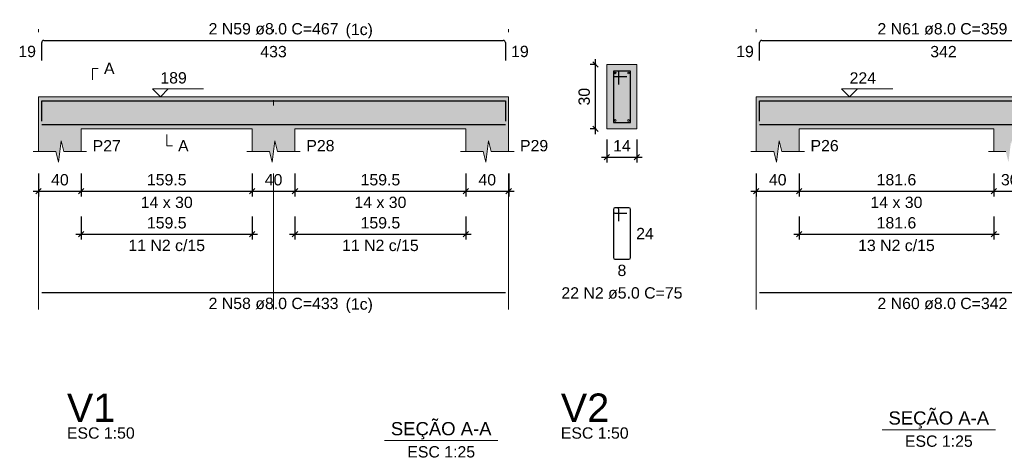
# Model space of a CAD drawing. Header units: millimetres. Extents: x 1434 to 2277, y -793 to -278.
# Tile 87 of 111: x 1846 to 1865, y -412 to -404. Entities that reach past the tile are written whole.
import ezdxf

# ---------------------------------------------------------------- set-up
doc = ezdxf.new("R2010")
doc.units = ezdxf.units.MM
doc.linetypes.add('DASHDOT', pattern=[25.4, 12.7, -6.35, 0, -6.35])
for name, color, linetype, lineweight in [('Descrição da armadura', 7, 'Continuous', 5), ('DT-Barras na forma', 1, 'Continuous', 30), ('DT-Barras no corte', 5, 'Continuous', 5), ('DT-Barras rebatidas', 1, 'Continuous', 30), ('DT-Cotas', 9, 'Continuous', 5), ('DT-Forma', 5, 'Continuous', 5), ('DT-Hachura forma vigas', 252, 'Continuous', 5), ('DT-Hachura seção vigas', 252, 'Continuous', 5), ('DT-Pontilhado', 9, 'DASHDOT', 5), ('DT-Textos', 7, 'Continuous', 5), ('DT-Título', 250, 'Continuous', 20), ('Textos armaduras', 7, 'Continuous', 5)]:
    doc.layers.add(name, color=color, linetype=linetype, lineweight=lineweight)
doc.styles.add('ARIAL', font='arial.ttf')
doc.styles.get("Standard").update_dxf_attribs({"font": 'arial.ttf'})
doc.dimstyles.new('UM_25.000000', dxfattribs={"dimtxt": 0.18, "dimasz": 0.1, "dimexe": 0.1, "dimexo": 0.2, "dimgap": 0, "dimtad": 1, "dimtih": 1, "dimtoh": 1, "dimdec": 1, "dimlfac": 25, "dimzin": 0, "dimdsep": 46, "dimtxsty": 'Standard', "dimcen": 0.09, "dimdle": 0.1, "dimadec": 1, "dimazin": 2, "dimtfac": 1, "dimtdec": 4, "dimtofl": 0, "dimtmove": 0, "dimatfit": 3, "dimfxl": 1, "dimtolj": 1, "dimarcsym": 0})
doc.dimstyles.new('UM_50.000000', dxfattribs={"dimtxt": 0.18, "dimasz": 0.1, "dimexe": 0.1, "dimexo": 0.2, "dimgap": 0, "dimtad": 1, "dimtih": 1, "dimtoh": 1, "dimdec": 1, "dimlfac": 50, "dimzin": 0, "dimdsep": 46, "dimtxsty": 'Standard', "dimcen": 0.09, "dimdle": 0.1, "dimadec": 1, "dimazin": 2, "dimtfac": 1, "dimtdec": 4, "dimtofl": 0, "dimtmove": 0, "dimatfit": 3, "dimfxl": 1, "dimtolj": 1, "dimarcsym": 0})

# ---------------------------------------------------------------- blocks, each defined once
blk = doc.blocks.new('_Oblique')
at = {"color": 0, "linetype": 'ByBlock', "lineweight": -2}
blk.add_line((-0.5, -0.5), (0.5, 0.5), dxfattribs=at)
blk = doc.blocks.new('*D520')
at = {"layer": 'DT-Cotas', "color": 0, "lineweight": -2, "transparency": 16777216}
for p, q in [((1846.517, -406.647), (1846.517, -407.077)), ((1847.317, -406.647), (1847.317, -407.077)), ((1846.417, -406.977), (1847.417, -406.977))]:
    blk.add_line(p, q, dxfattribs=at)
at = {"layer": 'DT-Cotas', "color": 0, "lineweight": -2, "transparency": 16777216, "xscale": 0.1, "yscale": 0.1, "zscale": 0.1, "rotation": 180}
blk.add_blockref('_Oblique', (1846.517, -406.977), dxfattribs=at)
at = {"layer": 'DT-Cotas', "color": 0, "lineweight": -2, "transparency": 16777216, "xscale": 0.1, "yscale": 0.1, "zscale": 0.1}
blk.add_blockref('_Oblique', (1847.317, -406.977), dxfattribs=at)
at = {"layer": 'DT-Cotas', "color": 7, "transparency": 16777216, "insert": (1846.917, -406.765), "char_height": 0.2118, "attachment_point": 5, "rotation": 0.0057, "style": 'ARIAL'}
blk.add_mtext('\\A1;40', dxfattribs=at)
blk = doc.blocks.new('*D521')
at = {"layer": 'DT-Cotas', "color": 0, "lineweight": -2, "transparency": 16777216}
for p, q in [((1847.317, -406.647), (1847.317, -407.077)), ((1850.507, -406.647), (1850.507, -407.077)), ((1847.217, -406.977), (1850.607, -406.977))]:
    blk.add_line(p, q, dxfattribs=at)
at = {"layer": 'DT-Cotas', "color": 0, "lineweight": -2, "transparency": 16777216, "xscale": 0.1, "yscale": 0.1, "zscale": 0.1, "rotation": 180}
blk.add_blockref('_Oblique', (1847.317, -406.977), dxfattribs=at)
at = {"layer": 'DT-Cotas', "color": 0, "lineweight": -2, "transparency": 16777216, "xscale": 0.1, "yscale": 0.1, "zscale": 0.1}
blk.add_blockref('_Oblique', (1850.507, -406.977), dxfattribs=at)
at = {"layer": 'DT-Cotas', "color": 7, "transparency": 16777216, "insert": (1848.912, -406.765), "char_height": 0.2118, "attachment_point": 5, "rotation": 0.0057, "style": 'ARIAL'}
blk.add_mtext('\\A1;159.5', dxfattribs=at)
blk = doc.blocks.new('*D522')
at = {"layer": 'DT-Cotas', "color": 0, "lineweight": -2, "transparency": 16777216}
for p, q in [((1850.507, -406.647), (1850.507, -407.077)), ((1851.307, -406.647), (1851.307, -407.077)), ((1850.407, -406.977), (1851.407, -406.977))]:
    blk.add_line(p, q, dxfattribs=at)
at = {"layer": 'DT-Cotas', "color": 0, "lineweight": -2, "transparency": 16777216, "xscale": 0.1, "yscale": 0.1, "zscale": 0.1, "rotation": 180}
blk.add_blockref('_Oblique', (1850.507, -406.977), dxfattribs=at)
at = {"layer": 'DT-Cotas', "color": 0, "lineweight": -2, "transparency": 16777216, "xscale": 0.1, "yscale": 0.1, "zscale": 0.1}
blk.add_blockref('_Oblique', (1851.307, -406.977), dxfattribs=at)
at = {"layer": 'DT-Cotas', "color": 7, "transparency": 16777216, "insert": (1850.907, -406.765), "char_height": 0.2118, "attachment_point": 5, "rotation": 0.0057, "style": 'ARIAL'}
blk.add_mtext('\\A1;40', dxfattribs=at)
blk = doc.blocks.new('*D523')
at = {"layer": 'DT-Cotas', "color": 0, "lineweight": -2, "transparency": 16777216}
for p, q in [((1851.307, -406.647), (1851.307, -407.077)), ((1854.497, -406.647), (1854.497, -407.077)), ((1851.207, -406.977), (1854.597, -406.977))]:
    blk.add_line(p, q, dxfattribs=at)
at = {"layer": 'DT-Cotas', "color": 0, "lineweight": -2, "transparency": 16777216, "xscale": 0.1, "yscale": 0.1, "zscale": 0.1, "rotation": 180}
blk.add_blockref('_Oblique', (1851.307, -406.977), dxfattribs=at)
at = {"layer": 'DT-Cotas', "color": 0, "lineweight": -2, "transparency": 16777216, "xscale": 0.1, "yscale": 0.1, "zscale": 0.1}
blk.add_blockref('_Oblique', (1854.497, -406.977), dxfattribs=at)
at = {"layer": 'DT-Cotas', "color": 7, "transparency": 16777216, "insert": (1852.902, -406.765), "char_height": 0.2118, "attachment_point": 5, "rotation": 0.0057, "style": 'ARIAL'}
blk.add_mtext('\\A1;159.5', dxfattribs=at)
blk = doc.blocks.new('*D524')
at = {"layer": 'DT-Cotas', "color": 0, "lineweight": -2, "transparency": 16777216}
for p, q in [((1854.497, -406.647), (1854.497, -407.077)), ((1855.297, -406.647), (1855.297, -407.077)), ((1854.397, -406.977), (1855.397, -406.977))]:
    blk.add_line(p, q, dxfattribs=at)
at = {"layer": 'DT-Cotas', "color": 0, "lineweight": -2, "transparency": 16777216, "xscale": 0.1, "yscale": 0.1, "zscale": 0.1, "rotation": 180}
blk.add_blockref('_Oblique', (1854.497, -406.977), dxfattribs=at)
at = {"layer": 'DT-Cotas', "color": 0, "lineweight": -2, "transparency": 16777216, "xscale": 0.1, "yscale": 0.1, "zscale": 0.1}
blk.add_blockref('_Oblique', (1855.297, -406.977), dxfattribs=at)
at = {"layer": 'DT-Cotas', "color": 7, "transparency": 16777216, "insert": (1854.897, -406.765), "char_height": 0.2118, "attachment_point": 5, "rotation": 0.0057, "style": 'ARIAL'}
blk.add_mtext('\\A1;40', dxfattribs=at)
blk = doc.blocks.new('*D525')
at = {"layer": 'DT-Cotas', "color": 0, "lineweight": -2, "transparency": 16777216}
for p, q in [((1847.317, -407.452), (1847.317, -407.882)), ((1850.507, -407.452), (1850.507, -407.882)), ((1847.217, -407.782), (1850.607, -407.782))]:
    blk.add_line(p, q, dxfattribs=at)
at = {"layer": 'DT-Cotas', "color": 0, "lineweight": -2, "transparency": 16777216, "xscale": 0.1, "yscale": 0.1, "zscale": 0.1, "rotation": 180}
blk.add_blockref('_Oblique', (1847.317, -407.782), dxfattribs=at)
at = {"layer": 'DT-Cotas', "color": 0, "lineweight": -2, "transparency": 16777216, "xscale": 0.1, "yscale": 0.1, "zscale": 0.1}
blk.add_blockref('_Oblique', (1850.507, -407.782), dxfattribs=at)
at = {"layer": 'DT-Cotas', "color": 7, "transparency": 16777216, "insert": (1848.912, -407.57), "char_height": 0.2118, "attachment_point": 5, "rotation": 0.0057, "style": 'ARIAL'}
blk.add_mtext('\\A1;159.5', dxfattribs=at)
blk = doc.blocks.new('*D526')
at = {"layer": 'DT-Cotas', "color": 0, "lineweight": -2, "transparency": 16777216}
for p, q in [((1851.307, -407.452), (1851.307, -407.882)), ((1854.497, -407.452), (1854.497, -407.882)), ((1851.207, -407.782), (1854.597, -407.782))]:
    blk.add_line(p, q, dxfattribs=at)
at = {"layer": 'DT-Cotas', "color": 0, "lineweight": -2, "transparency": 16777216, "xscale": 0.1, "yscale": 0.1, "zscale": 0.1, "rotation": 180}
blk.add_blockref('_Oblique', (1851.307, -407.782), dxfattribs=at)
at = {"layer": 'DT-Cotas', "color": 0, "lineweight": -2, "transparency": 16777216, "xscale": 0.1, "yscale": 0.1, "zscale": 0.1}
blk.add_blockref('_Oblique', (1854.497, -407.782), dxfattribs=at)
at = {"layer": 'DT-Cotas', "color": 7, "transparency": 16777216, "insert": (1852.902, -407.57), "char_height": 0.2118, "attachment_point": 5, "rotation": 0.0057, "style": 'ARIAL'}
blk.add_mtext('\\A1;159.5', dxfattribs=at)
blk = doc.blocks.new('*D527')
at = {"layer": 'DT-Cotas', "color": 0, "lineweight": -2, "transparency": 16777216}
for p, q in [((1856.932, -404.612), (1856.82, -404.612)), ((1856.92, -405.912), (1856.92, -404.512)), ((1856.932, -405.812), (1856.82, -405.812))]:
    blk.add_line(p, q, dxfattribs=at)
at = {"layer": 'DT-Cotas', "color": 0, "lineweight": -2, "transparency": 16777216, "xscale": 0.1, "yscale": 0.1, "zscale": 0.1}
for p, rotation in [((1856.92, -404.612), 90), ((1856.92, -405.812), 270)]:
    blk.add_blockref('_Oblique', p, dxfattribs=dict(at, rotation=rotation))
at = {"layer": 'DT-Cotas', "color": 7, "transparency": 16777216, "insert": (1856.708, -405.212), "char_height": 0.2118, "attachment_point": 5, "rotation": 90, "style": 'ARIAL'}
blk.add_mtext('\\A1;30', dxfattribs=at)
blk = doc.blocks.new('*D528')
at = {"layer": 'DT-Cotas', "color": 0, "lineweight": -2, "transparency": 16777216}
for p, q in [((1857.132, -406.012), (1857.132, -406.442)), ((1857.692, -406.012), (1857.692, -406.442)), ((1857.032, -406.342), (1857.792, -406.342))]:
    blk.add_line(p, q, dxfattribs=at)
at = {"layer": 'DT-Cotas', "color": 0, "lineweight": -2, "transparency": 16777216, "xscale": 0.1, "yscale": 0.1, "zscale": 0.1, "rotation": 180}
blk.add_blockref('_Oblique', (1857.132, -406.342), dxfattribs=at)
at = {"layer": 'DT-Cotas', "color": 0, "lineweight": -2, "transparency": 16777216, "xscale": 0.1, "yscale": 0.1, "zscale": 0.1}
blk.add_blockref('_Oblique', (1857.692, -406.342), dxfattribs=at)
at = {"layer": 'DT-Cotas', "color": 7, "transparency": 16777216, "insert": (1857.412, -406.13), "char_height": 0.2118, "attachment_point": 5, "rotation": 0.0057, "style": 'ARIAL'}
blk.add_mtext('\\A1;14', dxfattribs=at)
blk = doc.blocks.new('*D529')
at = {"layer": 'DT-Cotas', "color": 0, "lineweight": -2, "transparency": 16777216}
for p, q in [((1859.921, -406.647), (1859.921, -407.077)), ((1860.721, -406.647), (1860.721, -407.077)), ((1859.821, -406.977), (1860.821, -406.977))]:
    blk.add_line(p, q, dxfattribs=at)
at = {"layer": 'DT-Cotas', "color": 0, "lineweight": -2, "transparency": 16777216, "xscale": 0.1, "yscale": 0.1, "zscale": 0.1, "rotation": 180}
blk.add_blockref('_Oblique', (1859.921, -406.977), dxfattribs=at)
at = {"layer": 'DT-Cotas', "color": 0, "lineweight": -2, "transparency": 16777216, "xscale": 0.1, "yscale": 0.1, "zscale": 0.1}
blk.add_blockref('_Oblique', (1860.721, -406.977), dxfattribs=at)
at = {"layer": 'DT-Cotas', "color": 7, "transparency": 16777216, "insert": (1860.321, -406.765), "char_height": 0.2118, "attachment_point": 5, "rotation": 0.0057, "style": 'ARIAL'}
blk.add_mtext('\\A1;40', dxfattribs=at)
blk = doc.blocks.new('*D530')
at = {"layer": 'DT-Cotas', "color": 0, "lineweight": -2, "transparency": 16777216}
for p, q in [((1860.721, -406.647), (1860.721, -407.077)), ((1864.354, -406.647), (1864.354, -407.077)), ((1860.621, -406.977), (1864.454, -406.977))]:
    blk.add_line(p, q, dxfattribs=at)
at = {"layer": 'DT-Cotas', "color": 0, "lineweight": -2, "transparency": 16777216, "xscale": 0.1, "yscale": 0.1, "zscale": 0.1, "rotation": 180}
blk.add_blockref('_Oblique', (1860.721, -406.977), dxfattribs=at)
at = {"layer": 'DT-Cotas', "color": 0, "lineweight": -2, "transparency": 16777216, "xscale": 0.1, "yscale": 0.1, "zscale": 0.1}
blk.add_blockref('_Oblique', (1864.354, -406.977), dxfattribs=at)
at = {"layer": 'DT-Cotas', "color": 7, "transparency": 16777216, "insert": (1862.538, -406.765), "char_height": 0.2118, "attachment_point": 5, "rotation": 0.0057, "style": 'ARIAL'}
blk.add_mtext('\\A1;181.6', dxfattribs=at)
blk = doc.blocks.new('*D531')
at = {"layer": 'DT-Cotas', "color": 0, "lineweight": -2, "transparency": 16777216}
for p, q in [((1864.354, -406.647), (1864.354, -407.077)), ((1864.954, -406.647), (1864.954, -407.077)), ((1864.254, -406.977), (1865.054, -406.977))]:
    blk.add_line(p, q, dxfattribs=at)
at = {"layer": 'DT-Cotas', "color": 0, "lineweight": -2, "transparency": 16777216, "xscale": 0.1, "yscale": 0.1, "zscale": 0.1, "rotation": 180}
blk.add_blockref('_Oblique', (1864.354, -406.977), dxfattribs=at)
at = {"layer": 'DT-Cotas', "color": 0, "lineweight": -2, "transparency": 16777216, "xscale": 0.1, "yscale": 0.1, "zscale": 0.1}
blk.add_blockref('_Oblique', (1864.954, -406.977), dxfattribs=at)
at = {"layer": 'DT-Cotas', "color": 7, "transparency": 16777216, "insert": (1864.654, -406.765), "char_height": 0.2118, "attachment_point": 5, "rotation": 0.0057, "style": 'ARIAL'}
blk.add_mtext('\\A1;30', dxfattribs=at)
blk = doc.blocks.new('*D534')
at = {"layer": 'DT-Cotas', "color": 0, "lineweight": -2, "transparency": 16777216}
for p, q in [((1860.721, -407.452), (1860.721, -407.882)), ((1864.354, -407.452), (1864.354, -407.882)), ((1860.621, -407.782), (1864.454, -407.782))]:
    blk.add_line(p, q, dxfattribs=at)
at = {"layer": 'DT-Cotas', "color": 0, "lineweight": -2, "transparency": 16777216, "xscale": 0.1, "yscale": 0.1, "zscale": 0.1, "rotation": 180}
blk.add_blockref('_Oblique', (1860.721, -407.782), dxfattribs=at)
at = {"layer": 'DT-Cotas', "color": 0, "lineweight": -2, "transparency": 16777216, "xscale": 0.1, "yscale": 0.1, "zscale": 0.1}
blk.add_blockref('_Oblique', (1864.354, -407.782), dxfattribs=at)
at = {"layer": 'DT-Cotas', "color": 7, "transparency": 16777216, "insert": (1862.538, -407.57), "char_height": 0.2118, "attachment_point": 5, "rotation": 0.0057, "style": 'ARIAL'}
blk.add_mtext('\\A1;181.6', dxfattribs=at)

msp = doc.modelspace()

# ---------------------------------------------------------------- hatches: boundary and pattern name
at = {"layer": 'DT-Hachura forma vigas', "linetype": 'Continuous'}
for points in [[(1866.8714, -406.2357), (1866.8714, -405.8121), (1866.8714, -405.2121), (1866.8714, -404.7885), (1866.5464, -404.7885), (1866.4964, -404.5885), (1866.4464, -404.9885), (1866.3964, -404.7885), (1866.0714, -404.7885), (1866.0714, -405.2121), (1864.954, -405.2121), (1864.354, -405.2121), (1860.7214, -405.2121), (1859.9214, -405.2121), (1859.9214, -405.8121), (1859.9214, -406.2357), (1860.2464, -406.2357), (1860.2964, -406.4357), (1860.3464, -406.0357), (1860.3964, -406.2357), (1860.7214, -406.2357), (1860.7214, -405.8121), (1864.354, -405.8121), (1864.354, -406.2357), (1864.579, -406.2357), (1864.629, -406.4357), (1864.679, -406.0357), (1864.729, -406.2357), (1864.954, -406.2357), (1864.954, -405.8121), (1866.0714, -405.8121), (1866.0714, -406.2357), (1866.3964, -406.2357), (1866.4464, -406.4357), (1866.4964, -406.0357), (1866.5464, -406.2357), (1866.8714, -406.2357)], [(1855.2967, -406.2357), (1855.2967, -405.8121), (1855.2967, -405.2121), (1854.4967, -405.2121), (1851.3067, -405.2121), (1850.5067, -405.2121), (1847.3167, -405.2121), (1846.5167, -405.2121), (1846.5167, -405.8121), (1846.5167, -406.2357), (1846.8417, -406.2357), (1846.8917, -406.4357), (1846.9417, -406.0357), (1846.9917, -406.2357), (1847.3167, -406.2357), (1847.3167, -405.8121), (1850.5067, -405.8121), (1850.5067, -406.2357), (1850.8317, -406.2357), (1850.8817, -406.4357), (1850.9317, -406.0357), (1850.9817, -406.2357), (1851.3067, -406.2357), (1851.3067, -405.8121), (1854.4967, -405.8121), (1854.4967, -406.2357), (1854.8217, -406.2357), (1854.8717, -406.4357), (1854.9217, -406.0357), (1854.9717, -406.2357), (1855.2967, -406.2357)]]:
    msp.add_hatch(color=256, dxfattribs=at).paths.add_polyline_path(points)
at = {"layer": 'DT-Hachura seção vigas', "linetype": 'Continuous'}
msp.add_hatch(color=256, dxfattribs=at).paths.add_polyline_path([(1857.1319, -405.8121), (1857.1319, -405.8121), (1857.6919, -405.8121), (1857.6919, -404.6121), (1857.1319, -404.6121), (1857.1319, -405.8121)])

# ---------------------------------------------------------------- linework, layer by layer
at = {"layer": 'DT-Barras na forma'}
for p, q in [((1857.3519, -404.7321), (1857.2519, -404.7321)), ((1857.2519, -404.7321), (1857.2519, -405.6921)), ((1857.5719, -404.7321), (1857.2519, -404.7321)), ((1857.2519, -404.7321), (1857.2519, -404.8321)), ((1857.2519, -404.8321), (1857.5019, -404.8321)), ((1857.3519, -404.9821), (1857.3519, -404.7321)), ((1857.5719, -405.6921), (1857.5719, -404.7321)), ((1857.2519, -405.6921), (1857.5719, -405.6921))]:
    msp.add_line(p, q, dxfattribs=at)
for points in [[(1846.5767, -405.6678), (1846.5767, -405.2901), (1855.2367, -405.2901), (1855.2367, -405.6678)], [(1859.9814, -405.6678), (1859.9814, -405.2901), (1866.8114, -405.2901)], [(1846.5767, -405.7341), (1855.2367, -405.7341)], [(1859.9814, -405.7341), (1866.8114, -405.7341)]]:
    msp.add_lwpolyline(points, dxfattribs=at)
at = {"layer": 'DT-Barras no corte'}
for centre in [(1857.2879, -404.7681), (1857.5359, -404.7681), (1857.2879, -405.6561), (1857.5359, -405.6561)]:
    msp.add_circle(centre, 0.016, dxfattribs=at)
at = {"layer": 'DT-Barras rebatidas'}
for p, q in [((1846.5767, -404.5382), (1846.5767, -404.2005)), ((1846.6167, -404.1605), (1855.1967, -404.1605)), ((1855.2367, -404.2005), (1855.2367, -404.5382)), ((1859.9814, -404.5382), (1859.9814, -404.2005)), ((1860.0214, -404.1605), (1866.8114, -404.1605)), ((1857.2519, -407.3188), (1857.2519, -408.2188)), ((1857.2519, -407.3188), (1857.2519, -407.3588)), ((1857.3219, -407.2888), (1857.2819, -407.2888)), ((1857.5419, -407.2888), (1857.2819, -407.2888)), ((1857.2819, -407.3888), (1857.5019, -407.3888)), ((1857.3519, -407.5388), (1857.3519, -407.3188)), ((1857.5719, -408.2188), (1857.5719, -407.3188)), ((1857.2819, -408.2488), (1857.5419, -408.2488)), ((1846.5767, -408.8687), (1855.2367, -408.8687)), ((1859.9814, -408.8687), (1866.8114, -408.8687))]:
    msp.add_line(p, q, dxfattribs=at)
for centre, radius, start, end in [((1846.6167, -404.2005), 0.04, 90, 180), ((1855.1967, -404.2005), 0.04, 0, 90), ((1860.0214, -404.2005), 0.04, 90, 180), ((1857.2819, -407.3188), 0.03, 90, 180), ((1857.2819, -407.3188), 0.03, 90, 180), ((1857.2819, -407.3588), 0.03, 180, 270), ((1857.3219, -407.3188), 0.03, 0, 90), ((1857.5419, -407.3188), 0.03, 0, 90), ((1857.2819, -408.2188), 0.03, 180, 270), ((1857.5419, -408.2188), 0.03, 270, 0)]:
    msp.add_arc(centre, radius, start, end, dxfattribs=at)
at = {"layer": 'DT-Forma'}
for p, q in [((1857.6919, -404.6121), (1857.1319, -404.6121)), ((1857.1319, -404.6121), (1857.1319, -404.6121)), ((1857.1319, -404.6121), (1857.1319, -405.8121)), ((1857.6919, -405.8121), (1857.6919, -404.6121)), ((1857.6919, -404.6121), (1857.6919, -404.6121)), ((1846.5167, -405.2121), (1847.3167, -405.2121)), ((1847.3167, -405.2121), (1850.5067, -405.2121)), ((1850.5067, -405.2121), (1851.3067, -405.2121)), ((1851.3067, -405.2121), (1854.4967, -405.2121)), ((1854.4967, -405.2121), (1855.2967, -405.2121)), ((1859.9214, -405.2121), (1860.7214, -405.2121)), ((1860.7214, -405.2121), (1864.354, -405.2121)), ((1864.354, -405.2121), (1864.954, -405.2121)), ((1846.5167, -405.8121), (1846.5167, -406.2357)), ((1847.3167, -406.2357), (1847.3167, -405.8121)), ((1847.3167, -405.8121), (1850.5067, -405.8121)), ((1850.5067, -405.8121), (1850.5067, -406.2357)), ((1851.3067, -406.2357), (1851.3067, -405.8121)), ((1851.3067, -405.8121), (1854.4967, -405.8121)), ((1854.4967, -405.8121), (1854.4967, -406.2357)), ((1855.2967, -406.2357), (1855.2967, -405.8121)), ((1857.1319, -405.8121), (1857.6919, -405.8121)), ((1857.1319, -405.8121), (1857.1319, -405.8121)), ((1857.6919, -405.8121), (1857.6919, -405.8121)), ((1859.9214, -405.8121), (1859.9214, -406.2357)), ((1860.7214, -406.2357), (1860.7214, -405.8121)), ((1860.7214, -405.8121), (1864.354, -405.8121)), ((1864.354, -405.8121), (1864.354, -406.2357)), ((1846.8917, -406.4357), (1846.9417, -406.0357)), ((1846.9417, -406.0357), (1846.9917, -406.2357)), ((1850.8817, -406.4357), (1850.9317, -406.0357)), ((1850.9317, -406.0357), (1850.9817, -406.2357)), ((1854.8717, -406.4357), (1854.9217, -406.0357)), ((1854.9217, -406.0357), (1854.9717, -406.2357)), ((1860.2964, -406.4357), (1860.3464, -406.0357)), ((1860.3464, -406.0357), (1860.3964, -406.2357)), ((1846.4167, -406.2357), (1846.8417, -406.2357)), ((1846.8417, -406.2357), (1846.8917, -406.4357)), ((1846.9917, -406.2357), (1847.4167, -406.2357)), ((1850.4067, -406.2357), (1850.8317, -406.2357)), ((1850.8317, -406.2357), (1850.8817, -406.4357)), ((1850.9817, -406.2357), (1851.4067, -406.2357)), ((1854.3967, -406.2357), (1854.8217, -406.2357)), ((1854.8217, -406.2357), (1854.8717, -406.4357)), ((1854.9717, -406.2357), (1855.3967, -406.2357)), ((1859.8214, -406.2357), (1860.2464, -406.2357)), ((1860.2464, -406.2357), (1860.2964, -406.4357)), ((1860.3964, -406.2357), (1860.8214, -406.2357)), ((1864.254, -406.2357), (1864.579, -406.2357))]:
    msp.add_line(p, q, dxfattribs=at)
at = {"layer": 'DT-Forma', "linetype": 'Continuous'}
for p, q in [((1846.5167, -405.8121), (1846.5167, -405.2121)), ((1855.2967, -405.2121), (1855.2967, -405.8121)), ((1859.9214, -405.8121), (1859.9214, -405.2121))]:
    msp.add_line(p, q, dxfattribs=at)
at = {"layer": 'DT-Pontilhado', "ltscale": 0.2}
for p, q in [((1846.5167, -409.1864), (1846.5167, -403.9487)), ((1850.9067, -409.1864), (1850.9067, -403.9487)), ((1855.2967, -409.1864), (1855.2967, -403.9487)), ((1859.9214, -409.1864), (1859.9214, -403.9487)), ((1859.9214, -409.1864), (1859.9214, -403.9487))]:
    msp.add_line(p, q, dxfattribs=at)
at = {"layer": 'DT-Textos'}
for p, q in [((1862.2701, -411.4393), (1864.3881, -411.4393)), ((1852.9778, -411.6393), (1855.0958, -411.6393))]:
    msp.add_line(p, q, dxfattribs=at)
for points in [[(1847.5285, -404.8944), (1847.5285, -404.6826), (1847.6344, -404.6826)], [(1848.9409, -405.0638), (1848.7927, -405.2121), (1848.6444, -405.0638), (1849.5975, -405.0638)], [(1861.8112, -405.0638), (1861.6629, -405.2121), (1861.5147, -405.0638), (1862.4678, -405.0638)], [(1848.9117, -405.918), (1848.9117, -406.1298), (1849.0176, -406.1298)]]:
    msp.add_lwpolyline(points, dxfattribs=at)

# ---------------------------------------------------------------- texts
at = {"layer": 'Descrição da armadura', "linetype": 'Continuous', "char_height": 0.2118, "attachment_point": 8, "line_spacing_factor": 0.798, "style": 'ARIAL'}
for s, insert, width in [('2 N59 ø8.0 C=467', (1850.9067, -404.0546), 4.8647), ('2 N61 ø8.0 C=359', (1863.3964, -404.0546), 4.8647), ('11 N2 c/15', (1848.9117, -408.0995), 2.869342), ('11 N2 c/15', (1852.9017, -408.0995), 2.869342), ('13 N2 c/15', (1862.5377, -408.0995), 2.869342), ('22 N2 ø5.0 C=75', (1857.4119, -408.9901), 4.534748), ('2 N58 ø8.0 C=433', (1850.9067, -409.1864), 4.8647), ('2 N60 ø8.0 C=342', (1863.3964, -409.1864), 4.8647)]:
    msp.add_mtext(s, dxfattribs=dict(at, insert=insert, width=width))
at = {"layer": 'DT-Textos', "char_height": 0.2118, "line_spacing_factor": 0.798, "style": 'ARIAL'}
for s, insert, width, attachment_point in [('(1c)', (1852.2519, -404.1244), 0.872216, 7), ('A', (1847.7403, -404.7885), 0.337807, 7), ('189', (1848.7927, -404.9685), 0.845013, 7), ('224', (1861.6629, -404.9685), 0.845013, 7), ('P27', (1847.5285, -406.2357), 0.90115, 7), ('P28', (1851.5185, -406.2357), 0.90115, 7), ('P29', (1855.5085, -406.2357), 0.90115, 7), ('P26', (1860.9332, -406.2357), 0.90115, 7), ('A', (1849.1235, -406.2357), 0.337807, 7), ('14 x 30', (1848.9117, -407.2947), 1.66134, 8), ('14 x 30', (1852.9017, -407.2947), 1.66134, 8), ('14 x 30', (1862.5377, -407.2947), 1.66134, 8), ('(1c)', (1852.2519, -409.2564), 0.872216, 7)]:
    msp.add_mtext(s, dxfattribs=dict(at, insert=insert, width=width, attachment_point=attachment_point))
at = {"layer": 'DT-Textos', "line_spacing_factor": 0.798, "style": 'ARIAL'}
for s, insert, char_height, attachment_point in [('SEÇÃO A-A', (1863.3286, -411.4152), 0.2471, 8), ('SEÇÃO A-A', (1854.0366, -411.6152), 0.2471, 8), ('ESC 1:50', (1847.0475, -411.6054), 0.2118, 7), ('ESC 1:50', (1856.2705, -411.6054), 0.2118, 7), ('ESC 1:25', (1863.3291, -411.757), 0.2118, 8), ('ESC 1:25', (1854.0368, -411.957), 0.2118, 8)]:
    msp.add_mtext(s, dxfattribs=dict(at, insert=insert, char_height=char_height, attachment_point=attachment_point))
at = {"layer": 'DT-Título', "char_height": 0.5295, "attachment_point": 7, "line_spacing_factor": 0.798, "style": 'ARIAL'}
for s, insert in [('V1', (1847.0475, -411.2877)), ('V2', (1856.2705, -411.2877))]:
    msp.add_mtext(s, dxfattribs=dict(at, insert=insert))
at = {"layer": 'Textos armaduras', "linetype": 'Continuous', "char_height": 0.2118, "attachment_point": 7, "line_spacing_factor": 0.798, "style": 'ARIAL'}
for s, insert, width in [('19', (1846.1409, -404.4752), 0.659905), ('433', (1850.6593, -404.4782), 0.989858), ('19', (1855.3426, -404.4752), 0.659905), ('19', (1859.5456, -404.4752), 0.659905), ('342', (1863.1689, -404.4782), 0.989858), ('24', (1857.6778, -407.8747), 0.659905), ('8', (1857.3294, -408.5665), 0.329953)]:
    msp.add_mtext(s, dxfattribs=dict(at, insert=insert, width=width))

# ---------------------------------------------------------------- dimensions: what is measured, and where the dimension line sits
at = {"layer": 'DT-Cotas'}
dim = msp.add_linear_dim(base=(1856.9201, -404.6121), p1=(1857.1319, -405.8121), p2=(1857.1319, -404.6121), angle=90, dimstyle='UM_25.000000', override={"dimtxt": 0.2118, "dimasz": 0.1, "dimexe": 0.1, "dimexo": 0.2, "dimtad": 1, "dimtih": 0, "dimtoh": 0, "dimdec": 1, "dimlfac": 25, "dimzin": 8, "dimtxsty": 'ARIAL', "dimblk": 'Oblique', "dimblk1": 'Oblique', "dimblk2": 'Oblique', "dimsah": 1, "dimdle": 0.1, "dimse1": 0, "dimse2": 0, "dimclrt": 7, "dimadec": 1, "dimazin": 3, "dimtmove": 2, "dimldrblk": 'Oblique'}, dxfattribs=at)
dim.commit()
dim.dimension.update_dxf_attribs({"geometry": '*D527', "text_midpoint": (1856.7083, -405.2121), "dimtype": 160, "text_rotation": 90})
for base, p1, p2, dimstyle, override, picture, middle in [((1857.6919, -406.3416), (1857.1319, -405.8121), (1857.6919, -405.8121), 'UM_25.000000', {"dimtxt": 0.2118, "dimasz": 0.1, "dimexe": 0.1, "dimexo": 0.2, "dimtad": 1, "dimtih": 0, "dimtoh": 0, "dimdec": 1, "dimlfac": 25, "dimzin": 8, "dimtxsty": 'ARIAL', "dimblk": 'Oblique', "dimblk1": 'Oblique', "dimblk2": 'Oblique', "dimsah": 1, "dimdle": 0.1, "dimse1": 0, "dimse2": 0, "dimclrt": 7, "dimadec": 1, "dimazin": 3, "dimtmove": 2, "dimldrblk": 'Oblique'}, '*D528', (1857.4119, -406.1298)), ((1847.3167, -406.977), (1846.5167, -406.4475), (1847.3167, -406.4475), 'UM_50.000000', {"dimtxt": 0.2118, "dimasz": 0.1, "dimexe": 0.1, "dimexo": 0.2, "dimtad": 1, "dimtih": 0, "dimtoh": 0, "dimdec": 1, "dimlfac": 50, "dimzin": 8, "dimtxsty": 'ARIAL', "dimblk": 'Oblique', "dimblk1": 'Oblique', "dimblk2": 'Oblique', "dimsah": 1, "dimdle": 0.1, "dimse1": 0, "dimse2": 0, "dimclrt": 7, "dimadec": 1, "dimazin": 3, "dimtmove": 2, "dimldrblk": 'Oblique'}, '*D520', (1846.9167, -406.7652)), ((1850.5067, -406.977), (1847.3167, -406.4475), (1850.5067, -406.4475), 'UM_50.000000', {"dimtxt": 0.2118, "dimasz": 0.1, "dimexe": 0.1, "dimexo": 0.2, "dimtad": 1, "dimtih": 0, "dimtoh": 0, "dimdec": 1, "dimlfac": 50, "dimzin": 8, "dimtxsty": 'ARIAL', "dimblk": 'Oblique', "dimblk1": 'Oblique', "dimblk2": 'Oblique', "dimsah": 1, "dimdle": 0.1, "dimse1": 0, "dimse2": 0, "dimclrt": 7, "dimadec": 1, "dimazin": 3, "dimtmove": 2, "dimldrblk": 'Oblique'}, '*D521', (1848.9117, -406.7652)), ((1851.3067, -406.977), (1850.5067, -406.4475), (1851.3067, -406.4475), 'UM_50.000000', {"dimtxt": 0.2118, "dimasz": 0.1, "dimexe": 0.1, "dimexo": 0.2, "dimtad": 1, "dimtih": 0, "dimtoh": 0, "dimdec": 1, "dimlfac": 50, "dimzin": 8, "dimtxsty": 'ARIAL', "dimblk": 'Oblique', "dimblk1": 'Oblique', "dimblk2": 'Oblique', "dimsah": 1, "dimdle": 0.1, "dimse1": 0, "dimse2": 0, "dimclrt": 7, "dimadec": 1, "dimazin": 3, "dimtmove": 2, "dimldrblk": 'Oblique'}, '*D522', (1850.9067, -406.7652)), ((1854.4967, -406.977), (1851.3067, -406.4475), (1854.4967, -406.4475), 'UM_50.000000', {"dimtxt": 0.2118, "dimasz": 0.1, "dimexe": 0.1, "dimexo": 0.2, "dimtad": 1, "dimtih": 0, "dimtoh": 0, "dimdec": 1, "dimlfac": 50, "dimzin": 8, "dimtxsty": 'ARIAL', "dimblk": 'Oblique', "dimblk1": 'Oblique', "dimblk2": 'Oblique', "dimsah": 1, "dimdle": 0.1, "dimse1": 0, "dimse2": 0, "dimclrt": 7, "dimadec": 1, "dimazin": 3, "dimtmove": 2, "dimldrblk": 'Oblique'}, '*D523', (1852.9017, -406.7652)), ((1855.2967, -406.977), (1854.4967, -406.4475), (1855.2967, -406.4475), 'UM_50.000000', {"dimtxt": 0.2118, "dimasz": 0.1, "dimexe": 0.1, "dimexo": 0.2, "dimtad": 1, "dimtih": 0, "dimtoh": 0, "dimdec": 1, "dimlfac": 50, "dimzin": 8, "dimtxsty": 'ARIAL', "dimblk": 'Oblique', "dimblk1": 'Oblique', "dimblk2": 'Oblique', "dimsah": 1, "dimdle": 0.1, "dimse1": 0, "dimse2": 0, "dimclrt": 7, "dimadec": 1, "dimazin": 3, "dimtmove": 2, "dimldrblk": 'Oblique'}, '*D524', (1854.8967, -406.7652)), ((1860.7214, -406.977), (1859.9214, -406.4475), (1860.7214, -406.4475), 'UM_50.000000', {"dimtxt": 0.2118, "dimasz": 0.1, "dimexe": 0.1, "dimexo": 0.2, "dimtad": 1, "dimtih": 0, "dimtoh": 0, "dimdec": 1, "dimlfac": 50, "dimzin": 8, "dimtxsty": 'ARIAL', "dimblk": 'Oblique', "dimblk1": 'Oblique', "dimblk2": 'Oblique', "dimsah": 1, "dimdle": 0.1, "dimse1": 0, "dimse2": 0, "dimclrt": 7, "dimadec": 1, "dimazin": 3, "dimtmove": 2, "dimldrblk": 'Oblique'}, '*D529', (1860.3214, -406.7652)), ((1864.354, -406.977), (1860.7214, -406.4475), (1864.354, -406.4475), 'UM_50.000000', {"dimtxt": 0.2118, "dimasz": 0.1, "dimexe": 0.1, "dimexo": 0.2, "dimtad": 1, "dimtih": 0, "dimtoh": 0, "dimdec": 1, "dimlfac": 50, "dimzin": 8, "dimtxsty": 'ARIAL', "dimblk": 'Oblique', "dimblk1": 'Oblique', "dimblk2": 'Oblique', "dimsah": 1, "dimdle": 0.1, "dimse1": 0, "dimse2": 0, "dimclrt": 7, "dimadec": 1, "dimazin": 3, "dimtmove": 2, "dimldrblk": 'Oblique'}, '*D530', (1862.5377, -406.7652)), ((1864.954, -406.977), (1864.354, -406.4475), (1864.954, -406.4475), 'UM_50.000000', {"dimtxt": 0.2118, "dimasz": 0.1, "dimexe": 0.1, "dimexo": 0.2, "dimtad": 1, "dimtih": 0, "dimtoh": 0, "dimdec": 1, "dimlfac": 50, "dimzin": 8, "dimtxsty": 'ARIAL', "dimblk": 'Oblique', "dimblk1": 'Oblique', "dimblk2": 'Oblique', "dimsah": 1, "dimdle": 0.1, "dimse1": 0, "dimse2": 0, "dimclrt": 7, "dimadec": 1, "dimazin": 3, "dimtmove": 2, "dimldrblk": 'Oblique'}, '*D531', (1864.654, -406.7652)), ((1850.5067, -407.7818), (1847.3167, -407.2523), (1850.5067, -407.2523), 'UM_50.000000', {"dimtxt": 0.2118, "dimasz": 0.1, "dimexe": 0.1, "dimexo": 0.2, "dimtad": 1, "dimtih": 0, "dimtoh": 0, "dimdec": 1, "dimlfac": 50, "dimzin": 8, "dimtxsty": 'ARIAL', "dimblk": 'Oblique', "dimblk1": 'Oblique', "dimblk2": 'Oblique', "dimsah": 1, "dimdle": 0.1, "dimse1": 0, "dimse2": 0, "dimclrt": 7, "dimadec": 1, "dimazin": 3, "dimtmove": 2, "dimldrblk": 'Oblique'}, '*D525', (1848.9117, -407.57)), ((1854.4967, -407.7818), (1851.3067, -407.2523), (1854.4967, -407.2523), 'UM_50.000000', {"dimtxt": 0.2118, "dimasz": 0.1, "dimexe": 0.1, "dimexo": 0.2, "dimtad": 1, "dimtih": 0, "dimtoh": 0, "dimdec": 1, "dimlfac": 50, "dimzin": 8, "dimtxsty": 'ARIAL', "dimblk": 'Oblique', "dimblk1": 'Oblique', "dimblk2": 'Oblique', "dimsah": 1, "dimdle": 0.1, "dimse1": 0, "dimse2": 0, "dimclrt": 7, "dimadec": 1, "dimazin": 3, "dimtmove": 2, "dimldrblk": 'Oblique'}, '*D526', (1852.9017, -407.57)), ((1864.354, -407.7818), (1860.7214, -407.2523), (1864.354, -407.2523), 'UM_50.000000', {"dimtxt": 0.2118, "dimasz": 0.1, "dimexe": 0.1, "dimexo": 0.2, "dimtad": 1, "dimtih": 0, "dimtoh": 0, "dimdec": 1, "dimlfac": 50, "dimzin": 8, "dimtxsty": 'ARIAL', "dimblk": 'Oblique', "dimblk1": 'Oblique', "dimblk2": 'Oblique', "dimsah": 1, "dimdle": 0.1, "dimse1": 0, "dimse2": 0, "dimclrt": 7, "dimadec": 1, "dimazin": 3, "dimtmove": 2, "dimldrblk": 'Oblique'}, '*D534', (1862.5377, -407.57))]:
    dim = msp.add_linear_dim(base=base, p1=p1, p2=p2, dimstyle=dimstyle, override=override, dxfattribs=at)
    dim.commit()
    dim.dimension.update_dxf_attribs({"geometry": picture, "text_midpoint": middle, "dimtype": 160, "text_rotation": 0.00573})

doc.saveas('drawing.dxf')
